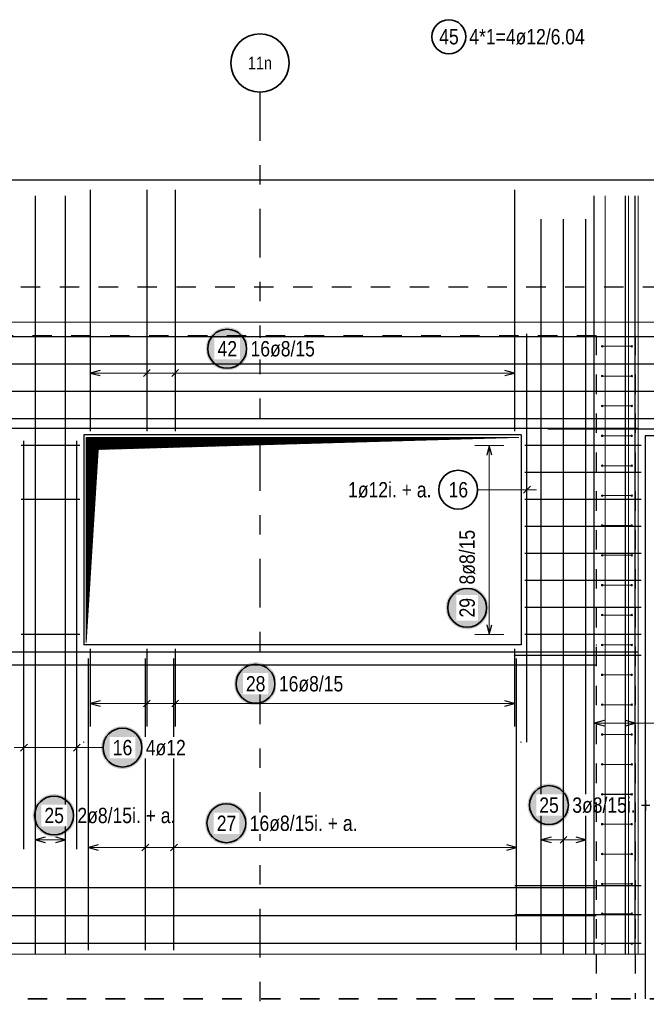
# Model space of a CAD drawing. Header units: millimetres. Extents: x -16 to 44.7, y 0 to 21.2.
# Tile 10 of 49: x 5.2 to 8.4, y 6 to 11.1. Entities that reach past the tile are written whole.
import ezdxf
from ezdxf.enums import TextEntityAlignment as Align

# ---------------------------------------------------------------- set-up
doc = ezdxf.new("R2010")
doc.units = ezdxf.units.MM
doc.linetypes.add('DASHDOTX2', pattern=[2, 1, -0.5, 0, -0.5])
doc.linetypes.add('HIDDEN', pattern=[0.375, 0.25, -0.125])
doc.layers.add('nplo Bewehrung', color=7, linetype='Continuous', lineweight=20)
doc.styles.add('Arial Narrow', font='ARIALN.TTF')
doc.linetypes.add('STRAKON_Linetype_13', pattern='A,15,[130,ltypeshp.shx,S=1.875,R=-30,X=0,Y=0],-1.875,[130,ltypeshp.shx,S=1.875,R=-30,X=0,Y=0]', length=16.875)
doc.linetypes.add('STRAKON_Linetype_13_small', pattern='A,5.0625,[130,ltypeshp.shx,S=1.875,R=-30,X=0,Y=0],-1.875,[130,ltypeshp.shx,S=1.875,R=-30,X=0,Y=0]', length=5.0635)

msp = doc.modelspace()

# ---------------------------------------------------------------- hatches: boundary and pattern name
at = {"lineweight": 25, "true_color": 0xffffff}
for points in [[(6.366298, 9.389004), (6.366231, 9.392843), (6.36603, 9.396677), (6.365695, 9.400502), (6.365227, 9.404313), (6.364626, 9.408105), (6.363894, 9.411874), (6.36303, 9.415615), (6.362036, 9.419324), (6.360914, 9.422996), (6.359664, 9.426626), (6.358288, 9.43021), (6.356788, 9.433745), (6.355165, 9.437224), (6.353422, 9.440646), (6.35156, 9.444004), (6.349583, 9.447295), (6.347492, 9.450515), (6.345289, 9.45366), (6.342979, 9.456726), (6.340563, 9.45971), (6.338044, 9.462608), (6.335425, 9.465416), (6.33271, 9.468131), (6.329902, 9.47075), (6.327004, 9.473269), (6.32402, 9.475685), (6.320954, 9.477996), (6.317809, 9.480198), (6.314589, 9.482289), (6.311298, 9.484266), (6.307939, 9.486128), (6.304518, 9.487871), (6.301039, 9.489494), (6.297504, 9.490994), (6.29392, 9.49237), (6.290289, 9.49362), (6.286618, 9.494742), (6.282909, 9.495736), (6.279168, 9.4966), (6.275399, 9.497333), (6.271607, 9.497933), (6.267796, 9.498401), (6.263971, 9.498736), (6.260137, 9.498937), (6.256298, 9.499004), (6.252459, 9.498937), (6.248624, 9.498736), (6.244799, 9.498401), (6.240989, 9.497933), (6.237196, 9.497333), (6.233427, 9.4966), (6.229686, 9.495736), (6.225978, 9.494742), (6.222306, 9.49362), (6.218675, 9.49237), (6.215091, 9.490994), (6.211557, 9.489494), (6.208077, 9.487871), (6.204656, 9.486128), (6.201298, 9.484266), (6.198007, 9.482289), (6.194786, 9.480198), (6.191641, 9.477996), (6.188575, 9.475685), (6.185591, 9.473269), (6.182693, 9.47075), (6.179885, 9.468131), (6.17717, 9.465416), (6.174552, 9.462608), (6.172033, 9.45971), (6.169616, 9.456726), (6.167306, 9.45366), (6.165103, 9.450515), (6.163012, 9.447295), (6.161035, 9.444004), (6.159173, 9.440646), (6.15743, 9.437224), (6.155808, 9.433745), (6.154307, 9.43021), (6.152931, 9.426626), (6.151681, 9.422996), (6.150559, 9.419324), (6.149565, 9.415615), (6.148701, 9.411874), (6.147969, 9.408105), (6.147368, 9.404313), (6.1469, 9.400502), (6.146566, 9.396677), (6.146365, 9.392843), (6.146298, 9.389004), (6.146365, 9.385165), (6.146566, 9.38133), (6.1469, 9.377506), (6.147368, 9.373695), (6.147969, 9.369902), (6.148701, 9.366133), (6.149565, 9.362392), (6.150559, 9.358684), (6.151681, 9.355012), (6.152931, 9.351381), (6.154307, 9.347797), (6.155808, 9.344263), (6.15743, 9.340783), (6.159173, 9.337362), (6.161035, 9.334004), (6.163012, 9.330713), (6.165103, 9.327492), (6.167306, 9.324347), (6.169616, 9.321281), (6.172033, 9.318297), (6.174552, 9.315399), (6.17717, 9.312591), (6.179885, 9.309876), (6.182693, 9.307258), (6.185591, 9.304739), (6.188575, 9.302322), (6.191641, 9.300012), (6.194786, 9.29781), (6.198007, 9.295718), (6.201298, 9.293741), (6.204656, 9.291879), (6.208077, 9.290136), (6.211557, 9.288514), (6.215091, 9.287013), (6.218675, 9.285637), (6.222306, 9.284387), (6.225978, 9.283265), (6.229686, 9.282271), (6.233427, 9.281407), (6.237196, 9.280675), (6.240989, 9.280074), (6.244799, 9.279606), (6.248624, 9.279272), (6.252459, 9.279071), (6.256298, 9.279004), (6.260137, 9.279071), (6.263971, 9.279272), (6.267796, 9.279606), (6.271607, 9.280074), (6.275399, 9.280675), (6.279168, 9.281407), (6.282909, 9.282271), (6.286618, 9.283265), (6.290289, 9.284387), (6.29392, 9.285637), (6.297504, 9.287013), (6.301039, 9.288514), (6.304518, 9.290136), (6.307939, 9.291879), (6.311298, 9.293741), (6.314589, 9.295718), (6.317809, 9.29781), (6.320954, 9.300012), (6.32402, 9.302322), (6.327004, 9.304739), (6.329902, 9.307258), (6.33271, 9.309876), (6.335425, 9.312591), (6.338044, 9.315399), (6.340563, 9.318297), (6.342979, 9.321281), (6.345289, 9.324347), (6.347492, 9.327492), (6.349583, 9.330713), (6.35156, 9.334004), (6.353422, 9.337362), (6.355165, 9.340783), (6.356788, 9.344263), (6.358288, 9.347797), (6.359664, 9.351381), (6.360914, 9.355012), (6.362036, 9.358684), (6.36303, 9.362392), (6.363894, 9.366133), (6.364626, 9.369902), (6.365227, 9.373695), (6.365695, 9.377506), (6.36603, 9.38133)], [(7.600506, 8.056755), (7.600439, 8.060594), (7.600238, 8.064429), (7.599904, 8.068254), (7.599436, 8.072064), (7.598835, 8.075857), (7.598103, 8.079626), (7.597239, 8.083367), (7.596245, 8.087076), (7.595123, 8.090747), (7.593873, 8.094378), (7.592497, 8.097962), (7.590996, 8.101496), (7.589374, 8.104976), (7.587631, 8.108397), (7.585769, 8.111755), (7.583792, 8.115047), (7.5817, 8.118267), (7.579498, 8.121412), (7.577188, 8.124478), (7.574771, 8.127462), (7.572252, 8.13036), (7.569634, 8.133168), (7.566919, 8.135883), (7.564111, 8.138501), (7.561213, 8.14102), (7.558229, 8.143437), (7.555163, 8.145747), (7.552018, 8.14795), (7.548797, 8.150041), (7.545506, 8.152018), (7.542148, 8.15388), (7.538727, 8.155623), (7.535247, 8.157245), (7.531713, 8.158746), (7.528129, 8.160122), (7.524498, 8.161372), (7.520826, 8.162494), (7.517118, 8.163488), (7.513377, 8.164352), (7.509608, 8.165084), (7.505815, 8.165685), (7.502004, 8.166153), (7.49818, 8.166487), (7.494345, 8.166688), (7.490506, 8.166755), (7.486667, 8.166688), (7.482833, 8.166487), (7.479008, 8.166153), (7.475197, 8.165685), (7.471405, 8.165084), (7.467636, 8.164352), (7.463895, 8.163488), (7.460186, 8.162494), (7.456514, 8.161372), (7.452884, 8.160122), (7.4493, 8.158746), (7.445765, 8.157245), (7.442286, 8.155623), (7.438864, 8.15388), (7.435506, 8.152018), (7.432215, 8.150041), (7.428995, 8.14795), (7.42585, 8.145747), (7.422784, 8.143437), (7.4198, 8.14102), (7.416902, 8.138501), (7.414094, 8.135883), (7.411379, 8.133168), (7.40876, 8.13036), (7.406241, 8.127462), (7.403825, 8.124478), (7.401514, 8.121412), (7.399312, 8.118267), (7.397221, 8.115047), (7.395244, 8.111755), (7.393382, 8.108397), (7.391639, 8.104976), (7.390016, 8.101496), (7.388516, 8.097962), (7.38714, 8.094378), (7.38589, 8.090747), (7.384768, 8.087076), (7.383774, 8.083367), (7.38291, 8.079626), (7.382177, 8.075857), (7.381577, 8.072064), (7.381109, 8.068254), (7.380774, 8.064429), (7.380573, 8.060594), (7.380506, 8.056755), (7.380573, 8.052916), (7.380774, 8.049082), (7.381109, 8.045257), (7.381577, 8.041446), (7.382177, 8.037654), (7.38291, 8.033885), (7.383774, 8.030144), (7.384768, 8.026435), (7.38589, 8.022764), (7.38714, 8.019133), (7.388516, 8.015549), (7.390016, 8.012014), (7.391639, 8.008535), (7.393382, 8.005114), (7.395244, 8.001755), (7.397221, 7.998464), (7.399312, 7.995244), (7.401514, 7.992099), (7.403825, 7.989033), (7.406241, 7.986049), (7.40876, 7.983151), (7.411379, 7.980343), (7.414094, 7.977628), (7.416902, 7.97501), (7.4198, 7.972491), (7.422784, 7.970074), (7.42585, 7.967764), (7.428995, 7.965561), (7.432215, 7.96347), (7.435506, 7.961493), (7.438864, 7.959631), (7.442286, 7.957888), (7.445765, 7.956265), (7.4493, 7.954765), (7.452884, 7.953389), (7.456514, 7.952139), (7.460186, 7.951017), (7.463895, 7.950023), (7.467636, 7.949159), (7.471405, 7.948427), (7.475197, 7.947826), (7.479008, 7.947358), (7.482833, 7.947023), (7.486667, 7.946822), (7.490506, 7.946755), (7.494345, 7.946822), (7.49818, 7.947023), (7.502004, 7.947358), (7.505815, 7.947826), (7.509608, 7.948427), (7.513377, 7.949159), (7.517118, 7.950023), (7.520826, 7.951017), (7.524498, 7.952139), (7.528129, 7.953389), (7.531713, 7.954765), (7.535247, 7.956265), (7.538727, 7.957888), (7.542148, 7.959631), (7.545506, 7.961493), (7.548797, 7.96347), (7.552018, 7.965561), (7.555163, 7.967764), (7.558229, 7.970074), (7.561213, 7.972491), (7.564111, 7.97501), (7.566919, 7.977628), (7.569634, 7.980343), (7.572252, 7.983151), (7.574771, 7.986049), (7.577188, 7.989033), (7.579498, 7.992099), (7.5817, 7.995244), (7.583792, 7.998464), (7.585769, 8.001755), (7.587631, 8.005114), (7.589374, 8.008535), (7.590996, 8.012014), (7.592497, 8.015549), (7.593873, 8.019133), (7.595123, 8.022764), (7.596245, 8.026435), (7.597239, 8.030144), (7.598103, 8.033885), (7.598835, 8.037654), (7.599436, 8.041446), (7.599904, 8.045257), (7.600238, 8.049082)], [(6.512191, 7.666314), (6.512124, 7.670153), (6.511923, 7.673988), (6.511588, 7.677813), (6.51112, 7.681623), (6.51052, 7.685416), (6.509787, 7.689185), (6.508923, 7.692926), (6.50793, 7.696635), (6.506807, 7.700306), (6.505557, 7.703937), (6.504181, 7.707521), (6.502681, 7.711055), (6.501058, 7.714535), (6.499315, 7.717956), (6.497454, 7.721314), (6.495476, 7.724606), (6.493385, 7.727826), (6.491183, 7.730971), (6.488872, 7.734037), (6.486456, 7.737021), (6.483937, 7.739919), (6.481318, 7.742727), (6.478603, 7.745442), (6.475795, 7.74806), (6.472897, 7.750579), (6.469914, 7.752996), (6.466847, 7.755306), (6.463702, 7.757509), (6.460482, 7.7596), (6.457191, 7.761577), (6.453833, 7.763439), (6.450412, 7.765182), (6.446932, 7.766804), (6.443397, 7.768305), (6.439813, 7.769681), (6.436183, 7.770931), (6.432511, 7.772053), (6.428802, 7.773047), (6.425061, 7.773911), (6.421292, 7.774643), (6.4175, 7.775244), (6.413689, 7.775712), (6.409864, 7.776046), (6.40603, 7.776247), (6.402191, 7.776314), (6.398352, 7.776247), (6.394518, 7.776046), (6.390693, 7.775712), (6.386882, 7.775244), (6.383089, 7.774643), (6.37932, 7.773911), (6.375579, 7.773047), (6.371871, 7.772053), (6.368199, 7.770931), (6.364569, 7.769681), (6.360984, 7.768305), (6.35745, 7.766804), (6.35397, 7.765182), (6.350549, 7.763439), (6.347191, 7.761577), (6.3439, 7.7596), (6.34068, 7.757509), (6.337534, 7.755306), (6.334468, 7.752996), (6.331484, 7.750579), (6.328586, 7.74806), (6.325778, 7.745442), (6.323063, 7.742727), (6.320445, 7.739919), (6.317926, 7.737021), (6.31551, 7.734037), (6.313199, 7.730971), (6.310997, 7.727826), (6.308905, 7.724606), (6.306928, 7.721314), (6.305067, 7.717956), (6.303323, 7.714535), (6.301701, 7.711055), (6.300201, 7.707521), (6.298825, 7.703937), (6.297575, 7.700306), (6.296452, 7.696635), (6.295458, 7.692926), (6.294595, 7.689185), (6.293862, 7.685416), (6.293261, 7.681623), (6.292793, 7.677813), (6.292459, 7.673988), (6.292258, 7.670153), (6.292191, 7.666314), (6.292258, 7.662475), (6.292459, 7.658641), (6.292793, 7.654816), (6.293261, 7.651005), (6.293862, 7.647213), (6.294595, 7.643444), (6.295458, 7.639703), (6.296452, 7.635994), (6.297575, 7.632323), (6.298825, 7.628692), (6.300201, 7.625108), (6.301701, 7.621573), (6.303323, 7.618094), (6.305067, 7.614673), (6.306928, 7.611314), (6.308905, 7.608023), (6.310997, 7.604803), (6.313199, 7.601658), (6.31551, 7.598592), (6.317926, 7.595608), (6.320445, 7.59271), (6.323063, 7.589902), (6.325778, 7.587187), (6.328586, 7.584568), (6.331484, 7.58205), (6.334468, 7.579633), (6.337534, 7.577323), (6.34068, 7.57512), (6.3439, 7.573029), (6.347191, 7.571052), (6.350549, 7.56919), (6.35397, 7.567447), (6.35745, 7.565824), (6.360984, 7.564324), (6.364569, 7.562948), (6.368199, 7.561698), (6.371871, 7.560576), (6.375579, 7.559582), (6.37932, 7.558718), (6.383089, 7.557986), (6.386882, 7.557385), (6.390693, 7.556917), (6.394518, 7.556582), (6.398352, 7.556381), (6.402191, 7.556314), (6.40603, 7.556381), (6.409864, 7.556582), (6.413689, 7.556917), (6.4175, 7.557385), (6.421292, 7.557986), (6.425061, 7.558718), (6.428802, 7.559582), (6.432511, 7.560576), (6.436183, 7.561698), (6.439813, 7.562948), (6.443397, 7.564324), (6.446932, 7.565824), (6.450412, 7.567447), (6.453833, 7.56919), (6.457191, 7.571052), (6.460482, 7.573029), (6.463702, 7.57512), (6.466847, 7.577323), (6.469914, 7.579633), (6.472897, 7.58205), (6.475795, 7.584568), (6.478603, 7.587187), (6.481318, 7.589902), (6.483937, 7.59271), (6.486456, 7.595608), (6.488872, 7.598592), (6.491183, 7.601658), (6.493385, 7.604803), (6.495476, 7.608023), (6.497454, 7.611314), (6.499315, 7.614673), (6.501058, 7.618094), (6.502681, 7.621573), (6.504181, 7.625108), (6.505557, 7.628692), (6.506807, 7.632323), (6.50793, 7.635994), (6.508923, 7.639703), (6.509787, 7.643444), (6.51052, 7.647213), (6.51112, 7.651005), (6.511588, 7.654816), (6.511923, 7.658641)], [(5.827553, 7.338029), (5.827486, 7.341867), (5.827285, 7.345702), (5.82695, 7.349527), (5.826483, 7.353338), (5.825882, 7.35713), (5.825149, 7.360899), (5.824286, 7.36464), (5.823292, 7.368349), (5.822169, 7.37202), (5.820919, 7.375651), (5.819543, 7.379235), (5.818043, 7.38277), (5.81642, 7.386249), (5.814677, 7.38967), (5.812816, 7.393029), (5.810838, 7.39632), (5.808747, 7.39954), (5.806545, 7.402685), (5.804234, 7.405751), (5.801818, 7.408735), (5.799299, 7.411633), (5.79668, 7.414441), (5.793965, 7.417156), (5.791157, 7.419774), (5.78826, 7.422293), (5.785276, 7.42471), (5.782209, 7.42702), (5.779064, 7.429223), (5.775844, 7.431314), (5.772553, 7.433291), (5.769195, 7.435153), (5.765774, 7.436896), (5.762294, 7.438519), (5.75876, 7.440019), (5.755175, 7.441395), (5.751545, 7.442645), (5.747873, 7.443767), (5.744164, 7.444761), (5.740423, 7.445625), (5.736654, 7.446357), (5.732862, 7.446958), (5.729051, 7.447426), (5.725226, 7.447761), (5.721392, 7.447962), (5.717553, 7.448029), (5.713714, 7.447962), (5.70988, 7.447761), (5.706055, 7.447426), (5.702244, 7.446958), (5.698452, 7.446357), (5.694683, 7.445625), (5.690942, 7.444761), (5.687233, 7.443767), (5.683561, 7.442645), (5.679931, 7.441395), (5.676346, 7.440019), (5.672812, 7.438519), (5.669332, 7.436896), (5.665911, 7.435153), (5.662553, 7.433291), (5.659262, 7.431314), (5.656042, 7.429223), (5.652897, 7.42702), (5.64983, 7.42471), (5.646846, 7.422293), (5.643949, 7.419774), (5.641141, 7.417156), (5.638426, 7.414441), (5.635807, 7.411633), (5.633288, 7.408735), (5.630872, 7.405751), (5.628561, 7.402685), (5.626359, 7.39954), (5.624268, 7.39632), (5.62229, 7.393029), (5.620429, 7.38967), (5.618686, 7.386249), (5.617063, 7.38277), (5.615563, 7.379235), (5.614187, 7.375651), (5.612937, 7.37202), (5.611814, 7.368349), (5.610821, 7.36464), (5.609957, 7.360899), (5.609224, 7.35713), (5.608624, 7.353338), (5.608156, 7.349527), (5.607821, 7.345702), (5.60762, 7.341867), (5.607553, 7.338029), (5.60762, 7.33419), (5.607821, 7.330355), (5.608156, 7.32653), (5.608624, 7.322719), (5.609224, 7.318927), (5.609957, 7.315158), (5.610821, 7.311417), (5.611814, 7.307708), (5.612937, 7.304037), (5.614187, 7.300406), (5.615563, 7.296822), (5.617063, 7.293287), (5.618686, 7.289808), (5.620429, 7.286387), (5.62229, 7.283029), (5.624268, 7.279737), (5.626359, 7.276517), (5.628561, 7.273372), (5.630872, 7.270306), (5.633288, 7.267322), (5.635807, 7.264424), (5.638426, 7.261616), (5.641141, 7.258901), (5.643949, 7.256283), (5.646846, 7.253764), (5.64983, 7.251347), (5.652897, 7.249037), (5.656042, 7.246834), (5.659262, 7.244743), (5.662553, 7.242766), (5.665911, 7.240904), (5.669332, 7.239161), (5.672812, 7.237539), (5.676346, 7.236038), (5.679931, 7.234662), (5.683561, 7.233412), (5.687233, 7.23229), (5.690942, 7.231296), (5.694683, 7.230432), (5.698452, 7.2297), (5.702244, 7.229099), (5.706055, 7.228631), (5.70988, 7.228296), (5.713714, 7.228096), (5.717553, 7.228029), (5.721392, 7.228096), (5.725226, 7.228296), (5.729051, 7.228631), (5.732862, 7.229099), (5.736654, 7.2297), (5.740423, 7.230432), (5.744164, 7.231296), (5.747873, 7.23229), (5.751545, 7.233412), (5.755175, 7.234662), (5.75876, 7.236038), (5.762294, 7.237539), (5.765774, 7.239161), (5.769195, 7.240904), (5.772553, 7.242766), (5.775844, 7.244743), (5.779064, 7.246834), (5.782209, 7.249037), (5.785276, 7.251347), (5.78826, 7.253764), (5.791157, 7.256283), (5.793965, 7.258901), (5.79668, 7.261616), (5.799299, 7.264424), (5.801818, 7.267322), (5.804234, 7.270306), (5.806545, 7.273372), (5.808747, 7.276517), (5.810838, 7.279737), (5.812816, 7.283029), (5.814677, 7.286387), (5.81642, 7.289808), (5.818043, 7.293287), (5.819543, 7.296822), (5.820919, 7.300406), (5.822169, 7.304037), (5.823292, 7.307708), (5.824286, 7.311417), (5.825149, 7.315158), (5.825882, 7.318927), (5.826483, 7.322719), (5.82695, 7.32653), (5.827285, 7.330355)], [(8.021157, 7.042396), (8.02109, 7.046235), (8.020889, 7.050069), (8.020554, 7.053894), (8.020086, 7.057705), (8.019486, 7.061498), (8.018753, 7.065267), (8.017889, 7.069008), (8.016896, 7.072716), (8.015773, 7.076388), (8.014523, 7.080018), (8.013147, 7.083603), (8.011647, 7.087137), (8.010024, 7.090617), (8.008281, 7.094038), (8.00642, 7.097396), (8.004442, 7.100687), (8.002351, 7.103907), (8.000149, 7.107053), (7.997838, 7.110119), (7.995422, 7.113103), (7.992903, 7.116001), (7.990284, 7.118809), (7.987569, 7.121524), (7.984761, 7.124142), (7.981863, 7.126661), (7.97888, 7.129077), (7.975813, 7.131388), (7.972668, 7.13359), (7.969448, 7.135682), (7.966157, 7.137659), (7.962799, 7.13952), (7.959378, 7.141264), (7.955898, 7.142886), (7.952363, 7.144386), (7.948779, 7.145762), (7.945149, 7.147012), (7.941477, 7.148135), (7.937768, 7.149129), (7.934027, 7.149992), (7.930258, 7.150725), (7.926466, 7.151326), (7.922655, 7.151794), (7.91883, 7.152128), (7.914996, 7.152329), (7.911157, 7.152396), (7.907318, 7.152329), (7.903484, 7.152128), (7.899659, 7.151794), (7.895848, 7.151326), (7.892055, 7.150725), (7.888286, 7.149992), (7.884545, 7.149129), (7.880837, 7.148135), (7.877165, 7.147012), (7.873535, 7.145762), (7.86995, 7.144386), (7.866416, 7.142886), (7.862936, 7.141264), (7.859515, 7.13952), (7.856157, 7.137659), (7.852866, 7.135682), (7.849646, 7.13359), (7.8465, 7.131388), (7.843434, 7.129077), (7.84045, 7.126661), (7.837552, 7.124142), (7.834744, 7.121524), (7.832029, 7.118809), (7.829411, 7.116001), (7.826892, 7.113103), (7.824476, 7.110119), (7.822165, 7.107053), (7.819963, 7.103907), (7.817871, 7.100687), (7.815894, 7.097396), (7.814033, 7.094038), (7.812289, 7.090617), (7.810667, 7.087137), (7.809167, 7.083603), (7.807791, 7.080018), (7.806541, 7.076388), (7.805418, 7.072716), (7.804424, 7.069008), (7.803561, 7.065267), (7.802828, 7.061498), (7.802227, 7.057705), (7.801759, 7.053894), (7.801425, 7.050069), (7.801224, 7.046235), (7.801157, 7.042396), (7.801224, 7.038557), (7.801425, 7.034723), (7.801759, 7.030898), (7.802227, 7.027087), (7.802828, 7.023295), (7.803561, 7.019526), (7.804424, 7.015785), (7.805418, 7.012076), (7.806541, 7.008404), (7.807791, 7.004774), (7.809167, 7.001189), (7.810667, 6.997655), (7.812289, 6.994175), (7.814033, 6.990754), (7.815894, 6.987396), (7.817871, 6.984105), (7.819963, 6.980885), (7.822165, 6.97774), (7.824476, 6.974673), (7.826892, 6.97169), (7.829411, 6.968792), (7.832029, 6.965984), (7.834744, 6.963269), (7.837552, 6.96065), (7.84045, 6.958131), (7.843434, 6.955715), (7.8465, 6.953404), (7.849646, 6.951202), (7.852866, 6.949111), (7.856157, 6.947133), (7.859515, 6.945272), (7.862936, 6.943529), (7.866416, 6.941906), (7.86995, 6.940406), (7.873535, 6.93903), (7.877165, 6.93778), (7.880837, 6.936657), (7.884545, 6.935664), (7.888286, 6.9348), (7.892055, 6.934067), (7.895848, 6.933467), (7.899659, 6.932999), (7.903484, 6.932664), (7.907318, 6.932463), (7.911157, 6.932396), (7.914996, 6.932463), (7.91883, 6.932664), (7.922655, 6.932999), (7.926466, 6.933467), (7.930258, 6.934067), (7.934027, 6.9348), (7.937768, 6.935664), (7.941477, 6.936657), (7.945149, 6.93778), (7.948779, 6.93903), (7.952363, 6.940406), (7.955898, 6.941906), (7.959378, 6.943529), (7.962799, 6.945272), (7.966157, 6.947133), (7.969448, 6.949111), (7.972668, 6.951202), (7.975813, 6.953404), (7.97888, 6.955715), (7.981863, 6.958131), (7.984761, 6.96065), (7.987569, 6.963269), (7.990284, 6.965984), (7.992903, 6.968792), (7.995422, 6.97169), (7.997838, 6.974673), (8.000149, 6.97774), (8.002351, 6.980885), (8.004442, 6.984105), (8.00642, 6.987396), (8.008281, 6.990754), (8.010024, 6.994175), (8.011647, 6.997655), (8.013147, 7.001189), (8.014523, 7.004774), (8.015773, 7.008404), (8.016896, 7.012076), (8.017889, 7.015785), (8.018753, 7.019526), (8.019486, 7.023295), (8.020086, 7.027087), (8.020554, 7.030898), (8.020889, 7.034723)], [(5.475891, 6.989004), (5.475824, 6.992843), (5.475623, 6.996677), (5.475288, 7.000502), (5.47482, 7.004313), (5.474219, 7.008105), (5.473487, 7.011874), (5.472623, 7.015615), (5.471629, 7.019324), (5.470507, 7.022996), (5.469257, 7.026626), (5.467881, 7.03021), (5.466381, 7.033745), (5.464758, 7.037224), (5.463015, 7.040646), (5.461153, 7.044004), (5.459176, 7.047295), (5.457085, 7.050515), (5.454882, 7.05366), (5.452572, 7.056726), (5.450155, 7.05971), (5.447637, 7.062608), (5.445018, 7.065416), (5.442303, 7.068131), (5.439495, 7.07075), (5.436597, 7.073269), (5.433613, 7.075685), (5.430547, 7.077996), (5.427402, 7.080198), (5.424182, 7.082289), (5.420891, 7.084266), (5.417532, 7.086128), (5.414111, 7.087871), (5.410632, 7.089494), (5.407097, 7.090994), (5.403513, 7.09237), (5.399882, 7.09362), (5.396211, 7.094742), (5.392502, 7.095736), (5.388761, 7.0966), (5.384992, 7.097333), (5.3812, 7.097933), (5.377389, 7.098401), (5.373564, 7.098736), (5.36973, 7.098937), (5.365891, 7.099004), (5.362052, 7.098937), (5.358217, 7.098736), (5.354392, 7.098401), (5.350582, 7.097933), (5.346789, 7.097333), (5.34302, 7.0966), (5.339279, 7.095736), (5.33557, 7.094742), (5.331899, 7.09362), (5.328268, 7.09237), (5.324684, 7.090994), (5.32115, 7.089494), (5.31767, 7.087871), (5.314249, 7.086128), (5.310891, 7.084266), (5.307599, 7.082289), (5.304379, 7.080198), (5.301234, 7.077996), (5.298168, 7.075685), (5.295184, 7.073269), (5.292286, 7.07075), (5.289478, 7.068131), (5.286763, 7.065416), (5.284145, 7.062608), (5.281626, 7.05971), (5.279209, 7.056726), (5.276899, 7.05366), (5.274696, 7.050515), (5.272605, 7.047295), (5.270628, 7.044004), (5.268766, 7.040646), (5.267023, 7.037224), (5.265401, 7.033745), (5.2639, 7.03021), (5.262524, 7.026626), (5.261274, 7.022996), (5.260152, 7.019324), (5.259158, 7.015615), (5.258294, 7.011874), (5.257562, 7.008105), (5.256961, 7.004313), (5.256493, 7.000502), (5.256159, 6.996677), (5.255958, 6.992843), (5.255891, 6.989004), (5.255958, 6.985165), (5.256159, 6.98133), (5.256493, 6.977506), (5.256961, 6.973695), (5.257562, 6.969902), (5.258294, 6.966133), (5.259158, 6.962392), (5.260152, 6.958684), (5.261274, 6.955012), (5.262524, 6.951381), (5.2639, 6.947797), (5.265401, 6.944263), (5.267023, 6.940783), (5.268766, 6.937362), (5.270628, 6.934004), (5.272605, 6.930713), (5.274696, 6.927492), (5.276899, 6.924347), (5.279209, 6.921281), (5.281626, 6.918297), (5.284145, 6.915399), (5.286763, 6.912591), (5.289478, 6.909876), (5.292286, 6.907258), (5.295184, 6.904739), (5.298168, 6.902322), (5.301234, 6.900012), (5.304379, 6.89781), (5.307599, 6.895718), (5.310891, 6.893741), (5.314249, 6.891879), (5.31767, 6.890136), (5.32115, 6.888514), (5.324684, 6.887013), (5.328268, 6.885637), (5.331899, 6.884387), (5.33557, 6.883265), (5.339279, 6.882271), (5.34302, 6.881407), (5.346789, 6.880675), (5.350582, 6.880074), (5.354392, 6.879606), (5.358217, 6.879272), (5.362052, 6.879071), (5.365891, 6.879004), (5.36973, 6.879071), (5.373564, 6.879272), (5.377389, 6.879606), (5.3812, 6.880074), (5.384992, 6.880675), (5.388761, 6.881407), (5.392502, 6.882271), (5.396211, 6.883265), (5.399882, 6.884387), (5.403513, 6.885637), (5.407097, 6.887013), (5.410632, 6.888514), (5.414111, 6.890136), (5.417532, 6.891879), (5.420891, 6.893741), (5.424182, 6.895718), (5.427402, 6.89781), (5.430547, 6.900012), (5.433613, 6.902322), (5.436597, 6.904739), (5.439495, 6.907258), (5.442303, 6.909876), (5.445018, 6.912591), (5.447637, 6.915399), (5.450155, 6.918297), (5.452572, 6.921281), (5.454882, 6.924347), (5.457085, 6.927492), (5.459176, 6.930713), (5.461153, 6.934004), (5.463015, 6.937362), (5.464758, 6.940783), (5.466381, 6.944263), (5.467881, 6.947797), (5.469257, 6.951381), (5.470507, 6.955012), (5.471629, 6.958684), (5.472623, 6.962392), (5.473487, 6.966133), (5.474219, 6.969902), (5.47482, 6.973695), (5.475288, 6.977506), (5.475623, 6.98133)], [(6.362296, 6.949004), (6.362229, 6.952843), (6.362028, 6.956677), (6.361694, 6.960502), (6.361226, 6.964313), (6.360625, 6.968105), (6.359892, 6.971874), (6.359029, 6.975615), (6.358035, 6.979324), (6.356912, 6.982996), (6.355662, 6.986626), (6.354286, 6.99021), (6.352786, 6.993745), (6.351163, 6.997224), (6.34942, 7.000646), (6.347559, 7.004004), (6.345581, 7.007295), (6.34349, 7.010515), (6.341288, 7.01366), (6.338977, 7.016726), (6.336561, 7.01971), (6.334042, 7.022608), (6.331424, 7.025416), (6.328709, 7.028131), (6.3259, 7.03075), (6.323003, 7.033269), (6.320019, 7.035685), (6.316953, 7.037996), (6.313807, 7.040198), (6.310587, 7.042289), (6.307296, 7.044266), (6.303938, 7.046128), (6.300517, 7.047871), (6.297037, 7.049494), (6.293503, 7.050994), (6.289918, 7.05237), (6.286288, 7.05362), (6.282616, 7.054742), (6.278908, 7.055736), (6.275166, 7.0566), (6.271397, 7.057333), (6.267605, 7.057933), (6.263794, 7.058401), (6.259969, 7.058736), (6.256135, 7.058937), (6.252296, 7.059004), (6.248457, 7.058937), (6.244623, 7.058736), (6.240798, 7.058401), (6.236987, 7.057933), (6.233195, 7.057333), (6.229426, 7.0566), (6.225685, 7.055736), (6.221976, 7.054742), (6.218304, 7.05362), (6.214674, 7.05237), (6.211089, 7.050994), (6.207555, 7.049494), (6.204075, 7.047871), (6.200654, 7.046128), (6.197296, 7.044266), (6.194005, 7.042289), (6.190785, 7.040198), (6.18764, 7.037996), (6.184573, 7.035685), (6.181589, 7.033269), (6.178692, 7.03075), (6.175884, 7.028131), (6.173169, 7.025416), (6.17055, 7.022608), (6.168031, 7.01971), (6.165615, 7.016726), (6.163304, 7.01366), (6.161102, 7.010515), (6.159011, 7.007295), (6.157033, 7.004004), (6.155172, 7.000646), (6.153429, 6.997224), (6.151806, 6.993745), (6.150306, 6.99021), (6.14893, 6.986626), (6.14768, 6.982996), (6.146557, 6.979324), (6.145564, 6.975615), (6.1447, 6.971874), (6.143967, 6.968105), (6.143367, 6.964313), (6.142899, 6.960502), (6.142564, 6.956677), (6.142363, 6.952843), (6.142296, 6.949004), (6.142363, 6.945165), (6.142564, 6.94133), (6.142899, 6.937506), (6.143367, 6.933695), (6.143967, 6.929902), (6.1447, 6.926133), (6.145564, 6.922392), (6.146557, 6.918684), (6.14768, 6.915012), (6.14893, 6.911381), (6.150306, 6.907797), (6.151806, 6.904263), (6.153429, 6.900783), (6.155172, 6.897362), (6.157033, 6.894004), (6.159011, 6.890713), (6.161102, 6.887492), (6.163304, 6.884347), (6.165615, 6.881281), (6.168031, 6.878297), (6.17055, 6.875399), (6.173169, 6.872591), (6.175884, 6.869876), (6.178692, 6.867258), (6.181589, 6.864739), (6.184573, 6.862322), (6.18764, 6.860012), (6.190785, 6.85781), (6.194005, 6.855718), (6.197296, 6.853741), (6.200654, 6.851879), (6.204075, 6.850136), (6.207555, 6.848514), (6.211089, 6.847013), (6.214674, 6.845637), (6.218304, 6.844387), (6.221976, 6.843265), (6.225685, 6.842271), (6.229426, 6.841407), (6.233195, 6.840675), (6.236987, 6.840074), (6.240798, 6.839606), (6.244623, 6.839272), (6.248457, 6.839071), (6.252296, 6.839004), (6.256135, 6.839071), (6.259969, 6.839272), (6.263794, 6.839606), (6.267605, 6.840074), (6.271397, 6.840675), (6.275166, 6.841407), (6.278908, 6.842271), (6.282616, 6.843265), (6.286288, 6.844387), (6.289918, 6.845637), (6.293503, 6.847013), (6.297037, 6.848514), (6.300517, 6.850136), (6.303938, 6.851879), (6.307296, 6.853741), (6.310587, 6.855718), (6.313807, 6.85781), (6.316953, 6.860012), (6.320019, 6.862322), (6.323003, 6.864739), (6.3259, 6.867258), (6.328709, 6.869876), (6.331424, 6.872591), (6.334042, 6.875399), (6.336561, 6.878297), (6.338977, 6.881281), (6.341288, 6.884347), (6.34349, 6.887492), (6.345581, 6.890713), (6.347559, 6.894004), (6.34942, 6.897362), (6.351163, 6.900783), (6.352786, 6.904263), (6.354286, 6.907797), (6.355662, 6.911381), (6.356912, 6.915012), (6.358035, 6.918684), (6.359029, 6.922392), (6.359892, 6.926133), (6.360625, 6.929902), (6.361226, 6.933695), (6.361694, 6.937506), (6.362028, 6.94133)]]:
    msp.add_hatch(color=7, dxfattribs=at).paths.add_polyline_path(points)
at = {"lineweight": 13}
h = msp.add_hatch(dxfattribs=at)
h.set_pattern_fill('Mau', color=6, scale=0.01, angle=45, style=0, pattern_type=2)
h.set_pattern_definition([(45, (0, 0), (-0.00183847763, 0.00183847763), [])])
h.paths.add_polyline_path([(5.530584, 7.878434), (5.593084, 8.870934), (7.755584, 8.933434), (5.530584, 8.933434)])

# ---------------------------------------------------------------- linework, layer by layer
at = {"color": 3, "linetype": 'DASHDOTX2', "lineweight": 25, "ltscale": 0.25}
msp.add_line((6.4246, 10.708337), (6.4246, 6.017942), dxfattribs=at)
at = {"color": 3, "linetype": 'Continuous', "lineweight": 25}
for p, q in [((11.194973, 10.255928), (1.276171, 10.255928)), ((5.552086, 10.205928), (5.552086, 8.965934)), ((5.843019, 10.205928), (5.843019, 8.965934)), ((5.988485, 10.205928), (5.988485, 8.965934)), ((7.734084, 10.205928), (7.734084, 8.965934)), ((5.270076, 6.275927), (5.270076, 10.175927)), ((5.424084, 6.275927), (5.424084, 10.175927)), ((7.872084, 6.275933), (7.872084, 10.055933)), ((7.986351, 6.275934), (7.986351, 10.055934)), ((8.100618, 6.275934), (8.100618, 10.055934)), ((7.798084, 7.365934), (7.798084, 9.465934)), ((5.602086, 9.277401), (5.552086, 9.264004)), ((5.825341, 9.246326), (5.860696, 9.281681)), ((5.970808, 9.246326), (6.006163, 9.281681)), ((7.734084, 9.264004), (7.684084, 9.277401)), ((5.552086, 9.264004), (5.602086, 9.250606)), ((7.684084, 9.250606), (7.734084, 9.264004)), ((1.744675, 9.170599), (10.984973, 9.170599)), ((1.744675, 9.029934), (10.984973, 9.029934)), ((2.926076, 8.980934), (7.768084, 8.980934)), ((7.768084, 8.980934), (8.368084, 8.980934)), ((8.405875, 8.975934), (7.905875, 8.975934)), ((9.855875, 8.975934), (8.405875, 8.975934)), ((5.211076, 6.815934), (5.211076, 8.915934)), ((5.211076, 6.815934), (5.211076, 8.915934)), ((7.768084, 8.945934), (5.518084, 8.945934)), ((5.518084, 8.945934), (5.518084, 7.865934)), ((7.768084, 8.945934), (7.768084, 7.865934)), ((9.855875, 8.940934), (8.405875, 8.940934)), ((5.498084, 8.891933), (5.196076, 8.891933)), ((7.6046, 8.891933), (7.591202, 8.841933)), ((7.617997, 8.841933), (7.6046, 8.891933)), ((8.385875, 8.891933), (7.788084, 8.891933)), ((8.385875, 8.753076), (7.788084, 8.753076)), ((7.815762, 8.681681), (7.780406, 8.646326)), ((5.498084, 8.614219), (5.196076, 8.614219)), ((8.385875, 8.614219), (7.788084, 8.614219)), ((8.385875, 8.475362), (7.788084, 8.475362)), ((8.385875, 8.336505), (7.788084, 8.336505)), ((8.385875, 8.197648), (7.788084, 8.197648)), ((8.385875, 8.058791), (7.788084, 8.058791)), ((7.591202, 7.969934), (7.6046, 7.919934)), ((7.6046, 7.919934), (7.617997, 7.969934)), ((5.498084, 7.919934), (5.196076, 7.919934)), ((8.385875, 7.919934), (7.788084, 7.919934)), ((7.768084, 7.865934), (5.518084, 7.865934)), ((2.926076, 7.830934), (7.768084, 7.830934)), ((5.552086, 7.845934), (5.552086, 7.445934)), ((5.843019, 7.845934), (5.843019, 7.445934)), ((5.988485, 7.845934), (5.988485, 7.445934)), ((7.734084, 7.845934), (7.734084, 7.445934)), ((8.385875, 7.811933), (7.735875, 7.811933)), ((7.768084, 7.830934), (8.368084, 7.830934)), ((8.154675, 7.761933), (1.954675, 7.761933)), ((7.744083, 6.295934), (7.744083, 7.795934)), ((5.602086, 7.578252), (5.552086, 7.564855)), ((5.552086, 7.564855), (5.602086, 7.551458)), ((5.825341, 7.547177), (5.860696, 7.582533)), ((5.970808, 7.547177), (6.006163, 7.582533)), ((7.734084, 7.564855), (7.684084, 7.578252)), ((7.684084, 7.551458), (7.734084, 7.564855)), ((8.194618, 7.477401), (8.144618, 7.464004)), ((8.144618, 7.464004), (8.194618, 7.450606)), ((8.354618, 7.464004), (8.304618, 7.477401)), ((8.304618, 7.450606), (8.354618, 7.464004)), ((5.193398, 7.320351), (5.228753, 7.355706)), ((5.193398, 7.320351), (5.228753, 7.355706)), ((5.465406, 7.320351), (5.500762, 7.355706)), ((5.465406, 7.320351), (5.500762, 7.355706)), ((5.320076, 6.877401), (5.270076, 6.864004)), ((5.270076, 6.864004), (5.320076, 6.850606)), ((5.424084, 6.864004), (5.374084, 6.877401)), ((5.374084, 6.850606), (5.424084, 6.864004)), ((5.592084, 6.837401), (5.542084, 6.824004)), ((5.853362, 6.841681), (5.818006, 6.806326)), ((6.000161, 6.841681), (5.964806, 6.806326)), ((7.744083, 6.824004), (7.694083, 6.837401)), ((7.922084, 6.877401), (7.872084, 6.864004)), ((7.872084, 6.864004), (7.922084, 6.850606)), ((8.004029, 6.881681), (7.968673, 6.846326)), ((8.100618, 6.864004), (8.050618, 6.877401)), ((8.050618, 6.850606), (8.100618, 6.864004)), ((5.542084, 6.824004), (5.592084, 6.810606)), ((7.694083, 6.810606), (7.744083, 6.824004)), ((8.154675, 6.616334), (1.954675, 6.616334)), ((8.385875, 6.626333), (7.735875, 6.626333)), ((8.154675, 6.473134), (1.954675, 6.473134)), ((8.385875, 6.478133), (7.735875, 6.478133)), ((8.154675, 6.329934), (1.954675, 6.329934)), ((8.385875, 6.329933), (7.735875, 6.329933)), ((8.405875, 6.275934), (8.405875, 6.045928))]:
    msp.add_line(p, q, dxfattribs=at)
at = {"color": 3, "linetype": 'HIDDEN', "lineweight": 25, "ltscale": 0.25}
for p, q in [((10.894973, 9.705928), (1.276171, 9.705928)), ((9.954618, 9.455928), (8.354618, 9.455928)), ((8.154618, 6.275934), (8.154618, 6.045928)), ((8.354618, 6.275934), (8.354618, 6.045928))]:
    msp.add_line(p, q, dxfattribs=at)
at = {"color": 9, "linetype": 'Continuous', "lineweight": 0}
for p, q in [((1.7246, 9.525928), (10.994973, 9.525928)), ((10.984973, 9.525928), (1.744675, 9.525928))]:
    msp.add_line(p, q, dxfattribs=at)
at = {"color": 5, "linetype": 'Continuous', "lineweight": 18}
for p, q in [((5.552086, 9.339004), (5.552086, 9.189004)), ((5.843019, 9.189004), (5.843019, 9.339004)), ((5.988485, 9.189004), (5.988485, 9.339004)), ((7.734084, 9.189004), (7.734084, 9.339004)), ((7.734084, 9.264004), (5.552086, 9.264004)), ((7.6796, 8.891933), (7.5296, 8.891933)), ((7.6046, 7.919934), (7.6046, 8.891933)), ((7.798084, 8.739004), (7.798084, 8.589004)), ((7.544565, 8.664004), (7.748084, 8.664004)), ((7.748084, 8.664004), (7.848084, 8.664004)), ((7.5296, 7.919934), (7.6796, 7.919934)), ((5.552086, 7.639855), (5.552086, 7.489855)), ((5.843019, 7.489855), (5.843019, 7.639855)), ((5.988485, 7.489855), (5.988485, 7.639855)), ((7.734084, 7.489855), (7.734084, 7.639855)), ((7.734084, 7.564855), (5.552086, 7.564855)), ((8.144618, 7.539004), (8.144618, 7.389004)), ((8.354618, 7.389004), (8.354618, 7.539004)), ((8.354618, 7.464004), (8.144618, 7.464004)), ((8.506202, 7.464004), (8.354618, 7.464004)), ((5.211076, 7.263029), (5.211076, 7.413029)), ((5.211076, 7.263029), (5.211076, 7.413029)), ((5.483084, 7.263029), (5.483084, 7.413029)), ((5.483084, 7.263029), (5.483084, 7.413029)), ((5.533084, 7.338029), (5.161076, 7.338029)), ((5.617553, 7.338029), (5.533084, 7.338029)), ((5.270076, 6.939004), (5.270076, 6.789004)), ((5.424084, 6.789004), (5.424084, 6.939004)), ((7.872084, 6.939004), (7.872084, 6.789004)), ((7.986351, 6.939004), (7.986351, 6.789004)), ((8.100618, 6.789004), (8.100618, 6.939004)), ((5.542084, 6.899004), (5.542084, 6.749004)), ((5.835684, 6.899004), (5.835684, 6.749004)), ((5.982484, 6.899004), (5.982484, 6.749004)), ((7.744083, 6.749004), (7.744083, 6.899004)), ((5.270076, 6.864004), (5.424084, 6.864004)), ((7.872084, 6.864004), (8.100618, 6.864004)), ((5.542084, 6.824004), (7.744083, 6.824004))]:
    msp.add_line(p, q, dxfattribs=at)
at = {"color": 6, "linetype": 'Continuous', "lineweight": 13}
for p, q in [((5.530584, 7.878434), (5.530584, 8.933434)), ((5.530584, 8.933434), (7.755584, 8.933434)), ((5.593084, 8.870934), (7.755584, 8.933434)), ((5.530584, 7.878434), (5.593084, 8.870934))]:
    msp.add_line(p, q, dxfattribs=at)
at = {"color": 6, "linetype": 'STRAKON_Linetype_13', "lineweight": 13, "ltscale": 0.01}
msp.add_line((1.724675, 6.275927), (8.354618, 6.275927), dxfattribs=at)
at = {"color": 6, "linetype": 'STRAKON_Linetype_13_small', "lineweight": 13, "ltscale": 0.01}
msp.add_line((8.354618, 6.275927), (8.405875, 6.275927), dxfattribs=at)
at = {"color": 2, "linetype": 'HIDDEN', "lineweight": 35, "ltscale": 0.25}
msp.add_line((8.530875, 6.045928), (1.599675, 6.045928), dxfattribs=at)
at = {"color": 2, "linetype": 'Continuous', "lineweight": 35}
for centre, radius in [((7.396516, 10.993619), 0.0875), ((6.4246, 10.858337), 0.15), ((6.256298, 9.389004), 0.1), ((7.444565, 8.664004), 0.1), ((7.490506, 8.056755), 0.1), ((6.402191, 7.666314), 0.1), ((5.717553, 7.338029), 0.1), ((7.911157, 7.042396), 0.1), ((5.365891, 6.989004), 0.1), ((6.252296, 6.949004), 0.1)]:
    msp.add_circle(centre, radius, dxfattribs=at)
at = {"color": 9, "linetype": 'Continuous', "lineweight": 0}
for centre in [(8.154618, 7.865934), (5.518084, 7.365934), (7.768084, 7.365934)]:
    msp.add_circle(centre, 0.00111, dxfattribs=at)
at = {"layer": 'nplo Bewehrung', "color": 9, "linetype": 'Continuous', "lineweight": 0}
for p, q in [((8.180875, 9.401928), (8.340875, 9.401928)), ((8.180875, 9.401926), (8.340875, 9.401926)), ((8.180875, 9.248328), (8.340875, 9.248328)), ((8.180875, 9.248326), (8.340875, 9.248326)), ((8.180875, 9.094729), (8.340875, 9.094729)), ((8.180875, 9.094727), (8.340875, 9.094727)), ((8.180875, 8.941129), (8.340875, 8.941129)), ((8.180875, 8.941127), (8.340875, 8.941127)), ((8.180875, 8.787529), (8.340875, 8.787529)), ((8.180875, 8.787527), (8.340875, 8.787527)), ((8.180875, 8.63393), (8.340875, 8.63393)), ((8.180875, 8.633928), (8.340875, 8.633928)), ((8.180875, 8.48033), (8.340875, 8.48033)), ((8.180875, 8.480328), (8.340875, 8.480328)), ((8.180875, 8.326731), (8.340875, 8.326731)), ((8.180875, 8.326729), (8.340875, 8.326729)), ((8.180875, 8.173131), (8.340875, 8.173131)), ((8.180875, 8.173129), (8.340875, 8.173129)), ((8.180875, 8.019531), (8.340875, 8.019531)), ((8.180875, 8.019529), (8.340875, 8.019529)), ((8.180875, 7.865932), (8.340875, 7.865932)), ((8.180875, 7.86593), (8.340875, 7.86593)), ((8.180875, 7.712332), (8.340875, 7.712332)), ((8.180875, 7.71233), (8.340875, 7.71233)), ((8.180875, 7.558733), (8.340875, 7.558733)), ((8.180875, 7.558731), (8.340875, 7.558731)), ((8.180875, 7.405133), (8.340875, 7.405133)), ((8.180875, 7.405131), (8.340875, 7.405131)), ((8.180875, 7.251533), (8.340875, 7.251533)), ((8.180875, 7.251531), (8.340875, 7.251531)), ((8.180875, 6.944334), (8.340875, 6.944334)), ((8.180875, 6.944332), (8.340875, 6.944332)), ((8.180875, 6.790735), (8.340875, 6.790735)), ((8.180875, 6.790733), (8.340875, 6.790733)), ((8.180875, 6.637135), (8.340875, 6.637135)), ((8.180875, 6.637133), (8.340875, 6.637133)), ((8.180875, 6.483535), (8.340875, 6.483535)), ((8.180875, 6.483533), (8.340875, 6.483533)), ((8.180875, 6.329936), (8.340875, 6.329936)), ((8.180875, 6.329934), (8.340875, 6.329934))]:
    msp.add_line(p, q, dxfattribs=at)
for centre in [(8.184875, 9.401928), (8.184875, 9.401928), (8.336875, 9.401929), (8.336875, 9.401929), (8.184875, 9.248328), (8.184875, 9.248328), (8.336875, 9.248329), (8.336875, 9.248329), (8.184875, 9.094729), (8.184875, 9.094729), (8.336875, 9.094729), (8.336875, 9.094729), (8.184875, 8.941129), (8.184875, 8.941129), (8.336875, 8.94113), (8.336875, 8.94113), (8.184875, 8.78753), (8.184875, 8.78753), (8.336875, 8.78753), (8.336875, 8.78753), (8.184875, 8.63393), (8.184875, 8.63393), (8.336875, 8.63393), (8.336875, 8.63393), (8.184875, 8.48033), (8.184875, 8.48033), (8.336875, 8.480331), (8.336875, 8.480331), (8.184875, 8.326731), (8.184875, 8.326731), (8.336875, 8.326731), (8.336875, 8.326731), (8.184875, 8.173131), (8.184875, 8.173131), (8.336875, 8.173131), (8.336875, 8.173131), (8.184875, 8.019531), (8.184875, 8.019531), (8.336875, 8.019532), (8.336875, 8.019532), (8.184875, 7.865932), (8.184875, 7.865932), (8.336875, 7.865932), (8.336875, 7.865932), (8.184875, 7.712332), (8.184875, 7.712332), (8.336875, 7.712332), (8.336875, 7.712332), (8.184875, 7.558732), (8.184875, 7.558732), (8.336875, 7.558733), (8.336875, 7.558733), (8.184875, 7.405133), (8.184875, 7.405133), (8.336875, 7.405133), (8.336875, 7.405133), (8.184875, 7.251533), (8.184875, 7.251533), (8.336875, 7.251534), (8.336875, 7.251534), (8.184875, 6.944334), (8.184875, 6.944334), (8.336875, 6.944334), (8.336875, 6.944334), (8.184875, 6.790734), (8.184875, 6.790734), (8.336875, 6.790735), (8.336875, 6.790735), (8.184875, 6.637135), (8.184875, 6.637135), (8.336875, 6.637135), (8.336875, 6.637135), (8.184875, 6.483535), (8.184875, 6.483535), (8.336875, 6.483535), (8.336875, 6.483535), (8.184875, 6.329935), (8.184875, 6.329935), (8.336875, 6.329936), (8.336875, 6.329936)]:
    msp.add_circle(centre, 0.004, dxfattribs=at)

# ---------------------------------------------------------------- texts
at = {"color": 3, "lineweight": 25, "style": 'Arial Narrow'}
msp.add_text('11n', height=0.065, dxfattribs=at).set_placement((6.4246, 10.858337), align=Align.MIDDLE_CENTER)
at = {"color": 2, "lineweight": 35, "char_height": 0.07875, "attachment_point": 1, "line_spacing_factor": 0.9, "style": 'Arial Narrow'}
for s, insert in [('4*1=4ø12/6.04', (7.501516, 11.032994)), ('45', (7.346903, 11.032994)), ('1ø12i. + a.', (6.878052, 8.703379)), ('16', (7.394952, 8.703379))]:
    msp.add_mtext(s, dxfattribs=dict(at, insert=insert))

# ---------------------------------------------------------------- next in the draw order: texts
at = {"color": 2, "lineweight": 35, "char_height": 0.07875, "attachment_point": 1, "line_spacing_factor": 0.9, "style": 'Arial Narrow', "bg_fill": 3, "box_fill_scale": 1.2, "bg_fill_color": 256, "bg_fill_true_color": 13158600, "bg_fill_transparency": 0}
for s, insert in [('42', (6.206685, 9.428379)), ('16ø8/15', (6.376298, 9.428379)), ('28', (6.352578, 7.705689)), ('16ø8/15', (6.522191, 7.705689)), ('16', (5.667941, 7.377404)), ('25', (7.861544, 7.081771)), ('3ø8/15i. + a.', (8.031157, 7.081771)), ('25', (5.316278, 7.028379)), ('2ø8/15i. + a.', (5.485891, 7.028379)), ('27', (6.202684, 6.988379)), ('16ø8/15i. + a.', (6.372296, 6.988379))]:
    msp.add_mtext(s, dxfattribs=dict(at, insert=insert))
at = {"color": 2, "lineweight": 35, "char_height": 0.07875, "attachment_point": 1, "rotation": 90, "line_spacing_factor": 0.9, "style": 'Arial Narrow', "bg_fill": 3, "box_fill_scale": 1.2, "bg_fill_color": 256, "bg_fill_true_color": 13158600, "bg_fill_transparency": 0}
for s, insert in [('8ø8/15', (7.451131, 8.176755)), ('29', (7.451131, 8.007143))]:
    msp.add_mtext(s, dxfattribs=dict(at, insert=insert))

# ---------------------------------------------------------------- next in the draw order: linework, layer by layer
at = {"color": 3, "linetype": 'Continuous', "lineweight": 25}
for p, q in [((8.144618, 6.275934), (8.144618, 10.175934)), ((8.304618, 6.275934), (8.304618, 10.175934)), ((8.354618, 6.275934), (8.354618, 10.175934)), ((1.744675, 9.451928), (10.984973, 9.451928)), ((1.744675, 9.311263), (10.984973, 9.311263)), ((5.483084, 6.815934), (5.483084, 8.915934)), ((5.483084, 6.815934), (5.483084, 8.915934)), ((8.405875, 8.940934), (8.405875, 6.275934)), ((5.542084, 6.295934), (5.542084, 7.795934)), ((5.835684, 6.295934), (5.835684, 7.795934)), ((5.982484, 6.295934), (5.982484, 7.795934))]:
    msp.add_line(p, q, dxfattribs=at)
at = {"color": 3, "linetype": 'HIDDEN', "lineweight": 25, "ltscale": 0.25}
for p, q in [((8.154618, 9.455928), (1.7246, 9.455928)), ((8.154618, 9.455928), (8.154618, 6.275934)), ((8.354618, 9.455928), (8.354618, 6.275934))]:
    msp.add_line(p, q, dxfattribs=at)
at = {"layer": 'nplo Bewehrung', "color": 9, "linetype": 'Continuous', "lineweight": 0}
for p, q in [((8.200875, 6.275934), (8.200875, 10.175934)), ((8.200875, 6.275934), (8.200875, 10.175934)), ((8.320875, 6.275934), (8.320875, 10.175934)), ((8.320875, 6.275934), (8.320875, 10.175934)), ((8.370875, 6.275934), (8.370875, 10.175934)), ((8.370875, 6.275934), (8.370875, 10.175934)), ((8.180875, 7.097934), (8.340875, 7.097934)), ((8.180875, 7.097932), (8.340875, 7.097932))]:
    msp.add_line(p, q, dxfattribs=at)
for centre in [(8.184875, 7.097933), (8.184875, 7.097933), (8.336875, 7.097934), (8.336875, 7.097934)]:
    msp.add_circle(centre, 0.004, dxfattribs=at)

# ---------------------------------------------------------------- next in the draw order: texts
at = {"color": 2, "lineweight": 35, "insert": (5.837553, 7.377404), "char_height": 0.07875, "attachment_point": 1, "line_spacing_factor": 0.9, "style": 'Arial Narrow', "bg_fill": 3, "box_fill_scale": 1.2, "bg_fill_color": 256, "bg_fill_true_color": 13158600, "bg_fill_transparency": 0}
msp.add_mtext('4ø12', dxfattribs=at)

doc.saveas('drawing.dxf')
